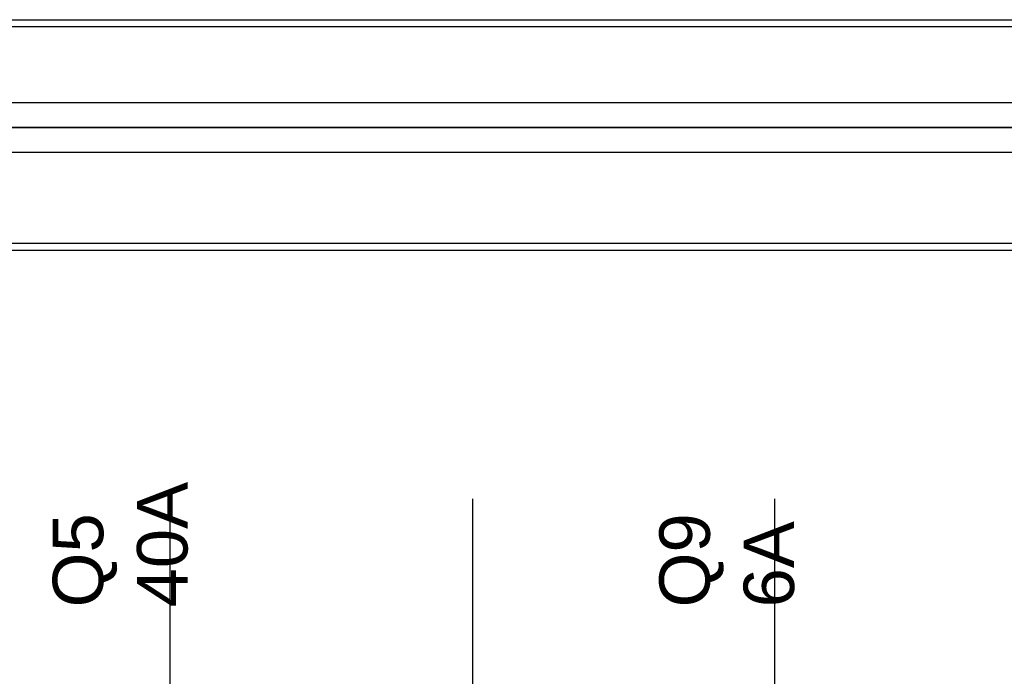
# Model space of a CAD drawing. Extents: x -635870 to -372006, y -44437 to 104716.
# Tile 42 of 246: x -618133 to -617548, y -32461 to -32071. Entities that reach past the tile are written whole.
import ezdxf

# ---------------------------------------------------------------- set-up
doc = ezdxf.new("R2010")
doc.units = 0
doc.header["$MEASUREMENT"] = 0
doc.layers.get('0').update_dxf_attribs({"color": 252})
doc.layers.add('50', color=7, linetype='Continuous')
doc.styles.get("Standard").update_dxf_attribs({"font": 'arial.ttf', "bigfont": 'BIGFONT.SHX'})

# ---------------------------------------------------------------- blocks, each defined once
blk = doc.blocks.new('*U1009')
at = {"layer": '50', "color": 7}
blk.add_lwpolyline([(59.825943, -229.100851), (387.918232, -229.100851), (387.918232, -242.79966), (59.825943, -242.79966), (59.825943, -229.100851)], dxfattribs=at)
blk.add_lwpolyline([(60.239505, -229.513961), (387.507321, -229.513961), (387.507321, -242.386551), (60.239505, -242.386551), (60.239505, -229.513961)], close=True, dxfattribs=at)
blk = doc.blocks.new('*U1010')
at = {"layer": '50', "color": 7}
for points in [[(383.999821, -235.501397), (64.001505, -235.501397)], [(67.968952, -234.010496), (379.969373, -234.010496)]]:
    blk.add_lwpolyline(points, dxfattribs=at)
blk = doc.blocks.new('*U1020')
at = {"layer": '50', "color": 7}
for points in [[(64.001505, -235.498748), (383.999821, -235.498748)], [(379.969373, -236.992297), (67.968952, -236.992297)], [(379.969373, -236.992297), (67.968952, -236.992297)], [(379.969373, -236.992297), (67.968952, -236.992297)], [(205.961684, -277.556447), (205.961684, -257.54713)], [(223.935712, -277.556447), (223.935712, -257.54713)], [(241.848767, -277.556447), (241.848767, -257.54713)]]:
    blk.add_lwpolyline(points, dxfattribs=at)
blk = doc.blocks.new('*U1024')
blk = doc.blocks.new('*U1025')

msp = doc.modelspace()

# ---------------------------------------------------------------- block references
at = {"xscale": 10, "yscale": 10, "zscale": 10}
for name in ['*U1009', '*U1010', '*U1020']:
    msp.add_blockref(name, (-620103.09, -29779.66), dxfattribs=at)
ref = msp.add_blockref('*U1024', (-620103.09, -29779.66), dxfattribs=dict(xscale=10, yscale=10, zscale=10))
ref.add_attrib('Oznaczenie', 'Q5', (-618083.09, -32419.66), dxfattribs={"height": 30, "rotation": 90, "flags": 2})
ref.add_attrib('Pr¹d znamionowy', '40A', (-618033.09, -32419.66), dxfattribs={"height": 30, "rotation": 90, "flags": 2})
ref = msp.add_blockref('*U1025', (-620103.09, -29779.66), dxfattribs=dict(xscale=10, yscale=10, zscale=10))
ref.add_attrib('Oznaczenie', 'Q9', (-617723.09, -32419.66), dxfattribs={"height": 30, "rotation": 90, "flags": 2})
ref.add_attrib('Pr¹d znamionowy', '6A', (-617673.09, -32419.66), dxfattribs={"height": 30, "rotation": 90, "flags": 2})

doc.saveas('drawing.dxf')
